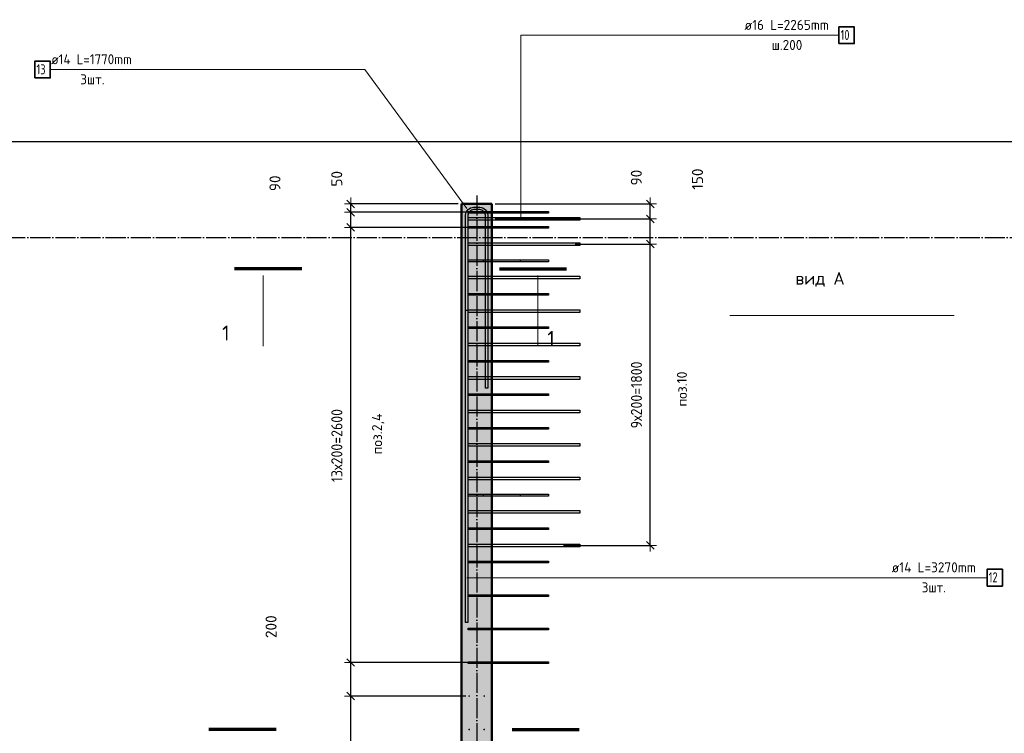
# Model space of a CAD drawing. Header units: millimetres. Extents: x 10987 to 63485, y -5166 to 39219.
# Tile 34 of 43: x 50209 to 56093, y 10937 to 15201. Entities that reach past the tile are written whole.
import ezdxf

# ---------------------------------------------------------------- set-up
doc = ezdxf.new("R2010")
doc.units = ezdxf.units.MM
doc.header["$PDMODE"] = 65
doc.linetypes.add('______11', pattern=[150, 120, -15, 0, -15])
doc.linetypes.add('______5', pattern=[330, 240, -30, 30, -30])
for name, color, linetype, lineweight in [('Standard', 7, 'Continuous', 25), ('Арм.стержн. вертикальными 1', 22, 'Continuous', 35), ('Арм.стержн.горизонт. 2', 202, 'Continuous', 35), ('Обозначение разреза_ общее', 7, 'Continuous', 25), ('Размерная линия_ общее', 7, 'Continuous', 13)]:
    doc.layers.add(name, color=color, linetype=linetype, lineweight=lineweight)
doc.layers.add('Арм.стержн. вертикальными 2', color=7, linetype='Continuous', lineweight=35, true_color=0x006e00)
doc.layers.add('Осевая линия_ общее', color=7, linetype='______5', lineweight=13, true_color=0xa0a0a0)
doc.styles.add('ISOCPEUR', font='ISOCPEUR')
doc.dimstyles.new('DIMSTYLE_3', dxfattribs={"dimtxt": 66, "dimasz": 75, "dimexe": 0, "dimexo": 0, "dimgap": 33, "dimtad": 2, "dimdec": 0, "dimrnd": 5, "dimzin": 12, "dimdsep": 46, "dimtxsty": 'ISOCPEUR', "dimblk1": 'ALL_ML_STRICH', "dimblk2": 'ALL_ML_STRICH', "dimsah": 1, "dimcen": 0, "dimclrd": 7, "dimclre": 256, "dimclrt": 7, "dimadec": 0, "dimazin": 0, "dimtfac": 1, "dimtdec": 0, "dimtix": 1, "dimtmove": 2, "dimatfit": 3, "dimfxl": 0, "dimtvp": 1.2, "dimtzin": 0, "dimlwd": 0, "dimlwe": -3, "dimarcsym": 0})
doc.dimstyles.new('DIMSTYLE_6', dxfattribs={"dimtxt": 66, "dimasz": 75, "dimexe": 0, "dimexo": 0, "dimgap": 33, "dimtad": 2, "dimdec": 0, "dimrnd": 5, "dimzin": 12, "dimdsep": 46, "dimtxsty": 'ISOCPEUR', "dimblk1": 'ALL_ML_STRICH', "dimblk2": 'ALL_ML_STRICH', "dimsah": 1, "dimcen": 0, "dimclrd": 7, "dimclre": 256, "dimclrt": 7, "dimadec": 0, "dimazin": 0, "dimtfac": 1, "dimtdec": 0, "dimtix": 1, "dimtmove": 2, "dimatfit": 3, "dimfxl": 0, "dimtzin": 0, "dimlwd": 0, "dimlwe": -3, "dimarcsym": 0})
doc.dimstyles.new('DIMSTYLE_7', dxfattribs={"dimtxt": 66, "dimasz": 75, "dimexe": 0, "dimexo": 0, "dimgap": 33, "dimtad": 0, "dimdec": 0, "dimrnd": 5, "dimzin": 12, "dimdsep": 46, "dimtxsty": 'ISOCPEUR', "dimblk1": 'ALL_ML_STRICH', "dimblk2": 'ALL_ML_STRICH', "dimsah": 1, "dimcen": 0, "dimclrd": 7, "dimclre": 256, "dimclrt": 7, "dimadec": 0, "dimazin": 0, "dimtfac": 1, "dimtdec": 0, "dimtix": 1, "dimtmove": 2, "dimatfit": 3, "dimfxl": 0, "dimtvp": 1.2, "dimtzin": 0, "dimlwd": 0, "dimlwe": -3, "dimarcsym": 0})

# ---------------------------------------------------------------- blocks, each defined once
blk = doc.blocks.new('ALL_ML_STRICH')
at = {"color": 0, "linetype": 'ByBlock', "lineweight": -2}
for p, q in [((-1, 0), (0.5, 0)), ((-0.3, -0.3), (0.3, 0.3)), ((0, -0.5), (0, 0.5))]:
    blk.add_line(p, q, dxfattribs=at)
blk = doc.blocks.new('*D96')
at = {"layer": 'DEFPOINTS', "color": 7, "linetype": 'Continuous', "lineweight": 13, "transparency": 33554687}
for p in [(52895, 11160), (52187.3, 8560), (53141.5, 8560)]:
    blk.add_point(p, dxfattribs=at)
at = {"layer": 'Размерная линия_ общее', "color": 253, "linetype": 'Continuous', "lineweight": -2, "true_color": 0xa0a0a0, "transparency": 33554687}
for p, q in [((52875, 11160), (52187.3, 11160)), ((53121.5, 8560), (52187.3, 8560))]:
    blk.add_line(p, q, dxfattribs=at)
at = {"layer": 'Размерная линия_ общее', "color": 7, "linetype": 'Continuous', "lineweight": -2, "transparency": 33554687}
blk.add_line((52187.3, 8560), (52187.3, 11160), dxfattribs=at)
at = {"layer": 'Размерная линия_ общее', "color": 7, "linetype": 'Continuous', "lineweight": 13, "transparency": 33554687, "xscale": 75, "yscale": 75, "zscale": 75}
for p, rotation in [((52187.3, 11160), 90), ((52187.3, 8560), 270)]:
    blk.add_blockref('ALL_ML_STRICH', p, dxfattribs=dict(at, rotation=rotation))
at = {"layer": 'Размерная линия_ общее', "color": 7, "linetype": 'Continuous', "lineweight": 13, "transparency": 33554687, "insert": (52071.3, 9638), "char_height": 66, "width": 3.3, "attachment_point": 1, "rotation": 90, "line_spacing_factor": 0.60241, "style": 'ISOCPEUR'}
blk.add_mtext('\\W0.91;13х200=2600', dxfattribs=at)
blk = doc.blocks.new('*D97')
at = {"layer": 'DEFPOINTS', "color": 7, "linetype": 'Continuous', "lineweight": 13, "transparency": 33554687}
for p in [(52940, 11360), (52187.3, 11160), (52895, 11160)]:
    blk.add_point(p, dxfattribs=at)
at = {"layer": 'Размерная линия_ общее', "color": 253, "linetype": 'Continuous', "lineweight": -2, "true_color": 0xa0a0a0, "transparency": 33554687}
for p, q in [((52920, 11360), (52187.3, 11360)), ((52875, 11160), (52187.3, 11160))]:
    blk.add_line(p, q, dxfattribs=at)
at = {"layer": 'Размерная линия_ общее', "color": 7, "linetype": 'Continuous', "lineweight": -2, "transparency": 33554687}
blk.add_line((52187.3, 11160), (52187.3, 11360), dxfattribs=at)
at = {"layer": 'Размерная линия_ общее', "color": 7, "linetype": 'Continuous', "lineweight": 13, "transparency": 33554687, "xscale": 75, "yscale": 75, "zscale": 75}
for p, rotation in [((52187.3, 11360), 90), ((52187.3, 11160), 270)]:
    blk.add_blockref('ALL_ML_STRICH', p, dxfattribs=dict(at, rotation=rotation))
at = {"layer": 'Размерная линия_ общее', "color": 7, "linetype": 'Continuous', "lineweight": 13, "transparency": 33554687, "insert": (51711.1, 11574.2), "char_height": 66, "width": 198, "attachment_point": 5, "rotation": 90, "style": 'ISOCPEUR'}
blk.add_mtext('\\A1;{200}', dxfattribs=at)
blk = doc.blocks.new('*D98')
at = {"layer": 'DEFPOINTS', "color": 7, "linetype": 'Continuous', "lineweight": 13, "transparency": 33554687}
for p in [(53158.8, 13960), (52187.3, 11360), (52940, 11360)]:
    blk.add_point(p, dxfattribs=at)
at = {"layer": 'Размерная линия_ общее', "color": 253, "linetype": 'Continuous', "lineweight": -2, "true_color": 0xa0a0a0, "transparency": 33554687}
for p, q in [((53138.8, 13960), (52187.3, 13960)), ((52920, 11360), (52187.3, 11360))]:
    blk.add_line(p, q, dxfattribs=at)
at = {"layer": 'Размерная линия_ общее', "color": 7, "linetype": 'Continuous', "lineweight": -2, "transparency": 33554687}
blk.add_line((52187.3, 11360), (52187.3, 13960), dxfattribs=at)
at = {"layer": 'Размерная линия_ общее', "color": 7, "linetype": 'Continuous', "lineweight": 13, "transparency": 33554687, "xscale": 75, "yscale": 75, "zscale": 75}
for p, rotation in [((52187.3, 13960), 90), ((52187.3, 11360), 270)]:
    blk.add_blockref('ALL_ML_STRICH', p, dxfattribs=dict(at, rotation=rotation))
at = {"layer": 'Размерная линия_ общее', "color": 7, "linetype": 'Continuous', "lineweight": 13, "transparency": 33554687, "insert": (52071.3, 12438), "char_height": 66, "width": 3.3, "attachment_point": 1, "rotation": 90, "line_spacing_factor": 0.60241, "style": 'ISOCPEUR'}
blk.add_mtext('\\W0.91;13х200=2600', dxfattribs=at)
blk = doc.blocks.new('*D99')
at = {"layer": 'DEFPOINTS', "color": 7, "linetype": 'Continuous', "lineweight": 13, "transparency": 33554687}
for p in [(52940, 14050), (52187.3, 13960), (53158.8, 13960)]:
    blk.add_point(p, dxfattribs=at)
at = {"layer": 'Размерная линия_ общее', "color": 253, "linetype": 'Continuous', "lineweight": -2, "true_color": 0xa0a0a0, "transparency": 33554687}
for p, q in [((52920, 14050), (52187.3, 14050)), ((53138.8, 13960), (52187.3, 13960))]:
    blk.add_line(p, q, dxfattribs=at)
at = {"layer": 'Размерная линия_ общее', "color": 7, "linetype": 'Continuous', "lineweight": -2, "transparency": 33554687}
blk.add_line((52187.3, 13960), (52187.3, 14050), dxfattribs=at)
at = {"layer": 'Размерная линия_ общее', "color": 7, "linetype": 'Continuous', "lineweight": 13, "transparency": 33554687, "xscale": 75, "yscale": 75, "zscale": 75}
for p, rotation in [((52187.3, 14050), 90), ((52187.3, 13960), 270)]:
    blk.add_blockref('ALL_ML_STRICH', p, dxfattribs=dict(at, rotation=rotation))
at = {"layer": 'Размерная линия_ общее', "color": 7, "linetype": 'Continuous', "lineweight": 13, "transparency": 33554687, "insert": (51734.5, 14223.3), "char_height": 66, "width": 132, "attachment_point": 5, "rotation": 90, "style": 'ISOCPEUR'}
blk.add_mtext('\\A1;{90}', dxfattribs=at)
blk = doc.blocks.new('*D100')
at = {"layer": 'DEFPOINTS', "color": 7, "linetype": 'Continuous', "lineweight": 13, "transparency": 33554687}
for p in [(52850, 14100), (52187.3, 14050), (52940, 14050)]:
    blk.add_point(p, dxfattribs=at)
at = {"layer": 'Размерная линия_ общее', "color": 253, "linetype": 'Continuous', "lineweight": -2, "true_color": 0xa0a0a0, "transparency": 33554687}
for p, q in [((52830, 14100), (52187.3, 14100)), ((52920, 14050), (52187.3, 14050))]:
    blk.add_line(p, q, dxfattribs=at)
at = {"layer": 'Размерная линия_ общее', "color": 7, "linetype": 'Continuous', "lineweight": -2, "transparency": 33554687}
blk.add_line((52187.3, 14050), (52187.3, 14100), dxfattribs=at)
at = {"layer": 'Размерная линия_ общее', "color": 7, "linetype": 'Continuous', "lineweight": 13, "transparency": 33554687, "xscale": 75, "yscale": 75, "zscale": 75}
for p, rotation in [((52187.3, 14100), 90), ((52187.3, 14050), 270)]:
    blk.add_blockref('ALL_ML_STRICH', p, dxfattribs=dict(at, rotation=rotation))
at = {"layer": 'Размерная линия_ общее', "color": 7, "linetype": 'Continuous', "lineweight": 13, "transparency": 33554687, "insert": (52103.7, 14250.4), "char_height": 66, "width": 132, "attachment_point": 5, "rotation": 90, "style": 'ISOCPEUR'}
blk.add_mtext('\\A1;{50}', dxfattribs=at)
blk = doc.blocks.new('*D142')
at = {"layer": 'DEFPOINTS', "color": 7, "linetype": 'Continuous', "lineweight": 13, "transparency": 33554687}
for p in [(53508.7, 13860), (53438.2, 12060), (53977.7, 12060)]:
    blk.add_point(p, dxfattribs=at)
at = {"layer": 'Размерная линия_ общее', "color": 253, "linetype": 'Continuous', "lineweight": -2, "true_color": 0xa0a0a0, "transparency": 33554687}
for p, q in [((53528.7, 13860), (53977.7, 13860)), ((53458.2, 12060), (53977.7, 12060))]:
    blk.add_line(p, q, dxfattribs=at)
at = {"layer": 'Размерная линия_ общее', "color": 7, "linetype": 'Continuous', "lineweight": -2, "transparency": 33554687}
blk.add_line((53977.7, 12060), (53977.7, 13860), dxfattribs=at)
at = {"layer": 'Размерная линия_ общее', "color": 7, "linetype": 'Continuous', "lineweight": 13, "transparency": 33554687, "xscale": 75, "yscale": 75, "zscale": 75}
for p, rotation in [((53977.7, 13860), 90), ((53977.7, 12060), 270)]:
    blk.add_blockref('ALL_ML_STRICH', p, dxfattribs=dict(at, rotation=rotation))
at = {"layer": 'Размерная линия_ общее', "color": 7, "linetype": 'Continuous', "lineweight": 13, "transparency": 33554687, "insert": (53861.7, 12759), "char_height": 66, "width": 3.3, "attachment_point": 1, "rotation": 90, "line_spacing_factor": 0.60241, "style": 'ISOCPEUR'}
blk.add_mtext('\\W0.91;9х200=1800', dxfattribs=at)
blk = doc.blocks.new('*D143')
at = {"layer": 'DEFPOINTS', "color": 7, "linetype": 'Continuous', "lineweight": 13, "transparency": 33554687}
for p in [(53030, 14010), (53508.7, 13860), (53977.7, 13860)]:
    blk.add_point(p, dxfattribs=at)
at = {"layer": 'Размерная линия_ общее', "color": 253, "linetype": 'Continuous', "lineweight": -2, "true_color": 0xa0a0a0, "transparency": 33554687}
for p, q in [((53050, 14010), (53977.7, 14010)), ((53528.7, 13860), (53977.7, 13860))]:
    blk.add_line(p, q, dxfattribs=at)
at = {"layer": 'Размерная линия_ общее', "color": 7, "linetype": 'Continuous', "lineweight": -2, "transparency": 33554687}
blk.add_line((53977.7, 13860), (53977.7, 14010), dxfattribs=at)
at = {"layer": 'Размерная линия_ общее', "color": 7, "linetype": 'Continuous', "lineweight": 13, "transparency": 33554687, "xscale": 75, "yscale": 75, "zscale": 75}
for p, rotation in [((53977.7, 14010), 90), ((53977.7, 13860), 270)]:
    blk.add_blockref('ALL_ML_STRICH', p, dxfattribs=dict(at, rotation=rotation))
at = {"layer": 'Размерная линия_ общее', "color": 7, "linetype": 'Continuous', "lineweight": 13, "transparency": 33554687, "insert": (54259.6, 14248.4), "char_height": 66, "width": 198, "attachment_point": 5, "rotation": 90, "style": 'ISOCPEUR'}
blk.add_mtext('\\A1;{150}', dxfattribs=at)
blk = doc.blocks.new('*D144')
at = {"layer": 'DEFPOINTS', "color": 7, "linetype": 'Continuous', "lineweight": 13, "transparency": 33554687}
for p in [(53030, 14100), (53030, 14010), (53977.7, 14010)]:
    blk.add_point(p, dxfattribs=at)
at = {"layer": 'Размерная линия_ общее', "color": 253, "linetype": 'Continuous', "lineweight": -2, "true_color": 0xa0a0a0, "transparency": 33554687}
for p, q in [((53050, 14100), (53977.7, 14100)), ((53050, 14010), (53977.7, 14010))]:
    blk.add_line(p, q, dxfattribs=at)
at = {"layer": 'Размерная линия_ общее', "color": 7, "linetype": 'Continuous', "lineweight": -2, "transparency": 33554687}
blk.add_line((53977.7, 14010), (53977.7, 14100), dxfattribs=at)
at = {"layer": 'Размерная линия_ общее', "color": 7, "linetype": 'Continuous', "lineweight": 13, "transparency": 33554687, "xscale": 75, "yscale": 75, "zscale": 75}
for p, rotation in [((53977.7, 14100), 90), ((53977.7, 14010), 270)]:
    blk.add_blockref('ALL_ML_STRICH', p, dxfattribs=dict(at, rotation=rotation))
at = {"layer": 'Размерная линия_ общее', "color": 7, "linetype": 'Continuous', "lineweight": 13, "transparency": 33554687, "insert": (53894, 14257.2), "char_height": 66, "width": 132, "attachment_point": 5, "rotation": 90, "style": 'ISOCPEUR'}
blk.add_mtext('\\A1;{90}', dxfattribs=at)

msp = doc.modelspace()

# ---------------------------------------------------------------- hatches: boundary and pattern name
at = {"linetype": 'Continuous', "lineweight": 13, "transparency": 33554687}
msp.add_hatch(color=7, dxfattribs=at).paths.add_polyline_path([(53030, 14100), (52850, 14100), (52850, 8320), (53030, 8320)])
at = {"layer": 'Арм.стержн. вертикальными 1', "linetype": 'Continuous', "lineweight": 50, "transparency": 33554687}
for points in [[(52900, 11160), (52899.6, 11161.9), (52898.5, 11163.5), (52896.9, 11164.6), (52895, 11165), (52893.1, 11164.6), (52891.5, 11163.5), (52890.4, 11161.9), (52890, 11160), (52890.4, 11158.1), (52891.5, 11156.5), (52893.1, 11155.4), (52895, 11155), (52896.9, 11155.4), (52898.5, 11156.5), (52899.6, 11158.1)], [(52990, 11160), (52989.6, 11161.9), (52988.5, 11163.5), (52986.9, 11164.6), (52985, 11165), (52983.1, 11164.6), (52981.5, 11163.5), (52980.4, 11161.9), (52980, 11160), (52980.4, 11158.1), (52981.5, 11156.5), (52983.1, 11155.4), (52985, 11155), (52986.9, 11155.4), (52988.5, 11156.5), (52989.6, 11158.1)], [(52900, 10960), (52899.6, 10961.9), (52898.5, 10963.5), (52896.9, 10964.6), (52895, 10965), (52893.1, 10964.6), (52891.5, 10963.5), (52890.4, 10961.9), (52890, 10960), (52890.4, 10958.1), (52891.5, 10956.5), (52893.1, 10955.4), (52895, 10955), (52896.9, 10955.4), (52898.5, 10956.5), (52899.6, 10958.1)], [(52990, 10960), (52989.6, 10961.9), (52988.5, 10963.5), (52986.9, 10964.6), (52985, 10965), (52983.1, 10964.6), (52981.5, 10963.5), (52980.4, 10961.9), (52980, 10960), (52980.4, 10958.1), (52981.5, 10956.5), (52983.1, 10955.4), (52985, 10955), (52986.9, 10955.4), (52988.5, 10956.5), (52989.6, 10958.1)]]:
    msp.add_hatch(color=4, dxfattribs=at).paths.add_polyline_path(points)

# ---------------------------------------------------------------- linework, layer by layer
at = {"color": 7, "linetype": 'Continuous', "lineweight": 50, "transparency": 33554687}
for p, q in [((52850, 8320), (52850, 14100)), ((52850, 14100), (53030, 14100)), ((53030, 14100), (53030, 8500))]:
    msp.add_line(p, q, dxfattribs=at)
at = {"layer": 'Standard', "color": 7, "linetype": 'Continuous', "lineweight": 25, "transparency": 33554687}
msp.add_lwpolyline([(31404.7, 7916.3), (60970, 7916.3), (60970, 14470.8), (31404.7, 14470.8), (31404.7, 7916.3)], dxfattribs=at)
at = {"layer": 'Арм.стержн. вертикальными 1', "color": 4, "linetype": 'Continuous', "lineweight": 25, "transparency": 33554687}
for points in [[(52890, 14055), (53200, 14055), (53200, 14045), (52890, 14045), (52890, 14055)], [(52980, 14055), (53370, 14055), (53370, 14045), (52980, 14045), (52980, 14055)], [(52890, 13965), (53200, 13965), (53200, 13955), (52890, 13955), (52890, 13965)], [(52980, 13965), (53370, 13965), (53370, 13955), (52980, 13955), (52980, 13965)], [(52890, 13765), (53200, 13765), (53200, 13755), (52890, 13755), (52890, 13765)], [(52980, 13765), (53370, 13765), (53370, 13755), (52980, 13755), (52980, 13765)], [(52890, 13565), (53200, 13565), (53200, 13555), (52890, 13555), (52890, 13565)], [(52980, 13565), (53370, 13565), (53370, 13555), (52980, 13555), (52980, 13565)], [(52890, 13365), (53200, 13365), (53200, 13355), (52890, 13355), (52890, 13365)], [(52980, 13365), (53370, 13365), (53370, 13355), (52980, 13355), (52980, 13365)], [(52890, 13165), (53200, 13165), (53200, 13155), (52890, 13155), (52890, 13165)], [(52980, 13165), (53370, 13165), (53370, 13155), (52980, 13155), (52980, 13165)], [(52890, 12965), (53200, 12965), (53200, 12955), (52890, 12955), (52890, 12965)], [(52980, 12965), (53370, 12965), (53370, 12955), (52980, 12955), (52980, 12965)], [(52890, 12765), (53200, 12765), (53200, 12755), (52890, 12755), (52890, 12765)], [(52980, 12765), (53370, 12765), (53370, 12755), (52980, 12755), (52980, 12765)], [(52890, 12565), (53200, 12565), (53200, 12555), (52890, 12555), (52890, 12565)], [(52980, 12565), (53370, 12565), (53370, 12555), (52980, 12555), (52980, 12565)], [(52890, 12365), (53200, 12365), (53200, 12355), (52890, 12355), (52890, 12365)], [(52980, 12365), (53370, 12365), (53370, 12355), (52980, 12355), (52980, 12365)], [(52890, 12165), (53200, 12165), (53200, 12155), (52890, 12155), (52890, 12165)], [(52980, 12165), (53370, 12165), (53370, 12155), (52980, 12155), (52980, 12165)], [(52890, 11965), (53200, 11965), (53200, 11955), (52890, 11955), (52890, 11965)], [(52980, 11965), (53370, 11965), (53370, 11955), (52980, 11955), (52980, 11965)], [(52890, 11765), (53200, 11765), (53200, 11755), (52890, 11755), (52890, 11765)], [(52980, 11765), (53370, 11765), (53370, 11755), (52980, 11755), (52980, 11765)], [(52890, 11565), (53200, 11565), (53200, 11555), (52890, 11555), (52890, 11565)], [(52980, 11565), (53370, 11565), (53370, 11555), (52980, 11555), (52980, 11565)], [(52890, 11365), (53200, 11365), (53200, 11355), (52890, 11355), (52890, 11365)], [(52980, 11365), (53370, 11365), (53370, 11355), (52980, 11355), (52980, 11365)]]:
    msp.add_lwpolyline(points, dxfattribs=at)
at = {"layer": 'Арм.стержн. вертикальными 2', "color": 7, "linetype": 'Continuous', "lineweight": 13, "transparency": 33554687}
for q in [(55104.6, 15107.6), (53204.6, 14010)]:
    msp.add_line((53204.6, 15107.6), q, dxfattribs=at)
at = {"layer": 'Арм.стержн. вертикальными 2', "color": 7, "linetype": 'Continuous', "lineweight": 35, "transparency": 33554687}
msp.add_lwpolyline([(55104.6, 15057.6), (55196.6, 15057.6), (55196.6, 15157.6), (55104.6, 15157.6), (55104.6, 15057.6)], dxfattribs=at)
at = {"layer": 'Арм.стержн. вертикальными 2', "color": 7, "linetype": 'Continuous', "lineweight": 25, "transparency": 33554687}
for points in [[(53556, 14002), (52890, 14002), (52890, 14018), (53556, 14018), (53556, 14002)], [(53556, 13852), (52890, 13852), (52890, 13868), (53556, 13868), (53556, 13852)], [(53556, 13652), (52890, 13652), (52890, 13668), (53556, 13668), (53556, 13652)], [(53556, 13452), (52890, 13452), (52890, 13468), (53556, 13468), (53556, 13452)], [(53556, 13252), (52890, 13252), (52890, 13268), (53556, 13268), (53556, 13252)], [(53556, 13052), (52890, 13052), (52890, 13068), (53556, 13068), (53556, 13052)], [(53556, 12852), (52890, 12852), (52890, 12868), (53556, 12868), (53556, 12852)], [(53556, 12652), (52890, 12652), (52890, 12668), (53556, 12668), (53556, 12652)], [(53556, 12452), (52890, 12452), (52890, 12468), (53556, 12468), (53556, 12452)], [(53556, 12252), (52890, 12252), (52890, 12268), (53556, 12268), (53556, 12252)], [(53556, 12052), (52890, 12052), (52890, 12068), (53556, 12068), (53556, 12052)]]:
    msp.add_lwpolyline(points, dxfattribs=at)
at = {"layer": 'Арм.стержн.горизонт. 2', "color": 7, "linetype": 'Continuous', "lineweight": 13, "transparency": 33554687}
for p, q in [((50391.4, 14902.4), (52271.4, 14902.4)), ((52271.4, 14902.4), (52881, 14073)), ((52271.4, 14902.4), (52881, 14073)), ((52271.4, 14902.4), (52881, 14073)), ((54069.9, 11867), (52881, 11867)), ((54069.9, 11867), (52881, 11867)), ((54069.9, 11867), (52881, 11867)), ((54069.9, 11867), (55989.9, 11867))]:
    msp.add_line(p, q, dxfattribs=at)
at = {"layer": 'Арм.стержн.горизонт. 2', "color": 7, "linetype": 'Continuous', "lineweight": 35, "transparency": 33554687}
for points in [[(50299.4, 14852.4), (50391.4, 14852.4), (50391.4, 14952.4), (50299.4, 14952.4), (50299.4, 14852.4)], [(55989.9, 11817), (56081.9, 11817), (56081.9, 11917), (55989.9, 11917), (55989.9, 11817)]]:
    msp.add_lwpolyline(points, dxfattribs=at)
at = {"layer": 'Арм.стержн.горизонт. 2', "color": 7, "linetype": 'Continuous', "lineweight": 25, "transparency": 33554687}
for points in [[(52874, 13464), (52874, 14033.3), (52875.2, 14041.8), (52878.1, 14050.7), (52882.7, 14058.9), (52888.3, 14065.7), (52895.1, 14071.3), (52903.3, 14075.9), (52912.1, 14078.8), (52920.7, 14080), (52959.3, 14080), (52967.9, 14078.8), (52976.7, 14075.9), (52984.9, 14071.3), (52991.7, 14065.7), (52997.3, 14058.9), (53001.9, 14050.7), (53004.8, 14041.8), (53006, 14033.3), (53006, 13000), (52992, 13000), (52992, 14032.3), (52991.1, 14038.7), (52989, 14045.1), (52985.7, 14050.9), (52981.7, 14055.7), (52977, 14059.7), (52971.1, 14063), (52964.7, 14065.1), (52958.3, 14066), (52921.7, 14066), (52915.3, 14065.1), (52908.9, 14063), (52903, 14059.7), (52898.3, 14055.7), (52894.3, 14050.9), (52891, 14045.1), (52888.9, 14038.7), (52888, 14032.3), (52888, 13464), (52874, 13464)], [(52874, 13464), (52874, 14033.3), (52875.2, 14041.8), (52878.1, 14050.7), (52882.7, 14058.9), (52888.3, 14065.7), (52895.1, 14071.3), (52903.3, 14075.9), (52912.1, 14078.8), (52920.7, 14080), (52959.3, 14080), (52967.9, 14078.8), (52976.7, 14075.9), (52984.9, 14071.3), (52991.7, 14065.7), (52997.3, 14058.9), (53001.9, 14050.7), (53004.8, 14041.8), (53006, 14033.3), (53006, 13000), (52992, 13000), (52992, 14032.3), (52991.1, 14038.7), (52989, 14045.1), (52985.7, 14050.9), (52981.7, 14055.7), (52977, 14059.7), (52971.1, 14063), (52964.7, 14065.1), (52958.3, 14066), (52921.7, 14066), (52915.3, 14065.1), (52908.9, 14063), (52903, 14059.7), (52898.3, 14055.7), (52894.3, 14050.9), (52891, 14045.1), (52888.9, 14038.7), (52888, 14032.3), (52888, 13464), (52874, 13464)], [(52874, 13464), (52874, 14033.3), (52875.2, 14041.8), (52878.1, 14050.7), (52882.7, 14058.9), (52888.3, 14065.7), (52895.1, 14071.3), (52903.3, 14075.9), (52912.1, 14078.8), (52920.7, 14080), (52959.3, 14080), (52967.9, 14078.8), (52976.7, 14075.9), (52984.9, 14071.3), (52991.7, 14065.7), (52997.3, 14058.9), (53001.9, 14050.7), (53004.8, 14041.8), (53006, 14033.3), (53006, 13000), (52992, 13000), (52992, 14032.3), (52991.1, 14038.7), (52989, 14045.1), (52985.7, 14050.9), (52981.7, 14055.7), (52977, 14059.7), (52971.1, 14063), (52964.7, 14065.1), (52958.3, 14066), (52921.7, 14066), (52915.3, 14065.1), (52908.9, 14063), (52903, 14059.7), (52898.3, 14055.7), (52894.3, 14050.9), (52891, 14045.1), (52888.9, 14038.7), (52888, 14032.3), (52888, 13464), (52874, 13464)], [(52992, 13364), (52992, 14032.3), (52991.1, 14038.7), (52989, 14045.1), (52985.7, 14050.9), (52981.7, 14055.7), (52977, 14059.7), (52971.1, 14063), (52964.7, 14065.1), (52958.3, 14066), (52921.7, 14066), (52915.3, 14065.1), (52908.9, 14063), (52903, 14059.7), (52898.3, 14055.7), (52894.3, 14050.9), (52891, 14045.1), (52888.9, 14038.7), (52888, 14032.3), (52888, 11600), (52874, 11600), (52874, 14033.3), (52875.2, 14041.8), (52878.1, 14050.7), (52882.7, 14058.9), (52888.3, 14065.7), (52895.1, 14071.3), (52903.3, 14075.9), (52912.1, 14078.8), (52920.7, 14080), (52959.3, 14080), (52967.9, 14078.8), (52976.7, 14075.9), (52984.9, 14071.3), (52991.7, 14065.7), (52997.3, 14058.9), (53001.9, 14050.7), (53004.8, 14041.8), (53006, 14033.3), (53006, 13364), (52992, 13364)], [(52992, 13364), (52992, 14032.3), (52991.1, 14038.7), (52989, 14045.1), (52985.7, 14050.9), (52981.7, 14055.7), (52977, 14059.7), (52971.1, 14063), (52964.7, 14065.1), (52958.3, 14066), (52921.7, 14066), (52915.3, 14065.1), (52908.9, 14063), (52903, 14059.7), (52898.3, 14055.7), (52894.3, 14050.9), (52891, 14045.1), (52888.9, 14038.7), (52888, 14032.3), (52888, 11600), (52874, 11600), (52874, 14033.3), (52875.2, 14041.8), (52878.1, 14050.7), (52882.7, 14058.9), (52888.3, 14065.7), (52895.1, 14071.3), (52903.3, 14075.9), (52912.1, 14078.8), (52920.7, 14080), (52959.3, 14080), (52967.9, 14078.8), (52976.7, 14075.9), (52984.9, 14071.3), (52991.7, 14065.7), (52997.3, 14058.9), (53001.9, 14050.7), (53004.8, 14041.8), (53006, 14033.3), (53006, 13364), (52992, 13364)], [(52992, 13364), (52992, 14032.3), (52991.1, 14038.7), (52989, 14045.1), (52985.7, 14050.9), (52981.7, 14055.7), (52977, 14059.7), (52971.1, 14063), (52964.7, 14065.1), (52958.3, 14066), (52921.7, 14066), (52915.3, 14065.1), (52908.9, 14063), (52903, 14059.7), (52898.3, 14055.7), (52894.3, 14050.9), (52891, 14045.1), (52888.9, 14038.7), (52888, 14032.3), (52888, 11600), (52874, 11600), (52874, 14033.3), (52875.2, 14041.8), (52878.1, 14050.7), (52882.7, 14058.9), (52888.3, 14065.7), (52895.1, 14071.3), (52903.3, 14075.9), (52912.1, 14078.8), (52920.7, 14080), (52959.3, 14080), (52967.9, 14078.8), (52976.7, 14075.9), (52984.9, 14071.3), (52991.7, 14065.7), (52997.3, 14058.9), (53001.9, 14050.7), (53004.8, 14041.8), (53006, 14033.3), (53006, 13364), (52992, 13364)]]:
    msp.add_lwpolyline(points, dxfattribs=at)
at = {"layer": 'Обозначение разреза_ общее', "color": 7, "linetype": 'Continuous', "lineweight": 70, "transparency": 33554687}
for p, q in [((51895.5, 13713.2), (51493.5, 13713.2)), ((53075.5, 13713.2), (53477.5, 13713.2)), ((51741.2, 10959.5), (51339.2, 10959.5)), ((53151.2, 10959.5), (53553.2, 10959.5))]:
    msp.add_line(p, q, dxfattribs=at)
at = {"layer": 'Обозначение разреза_ общее', "color": 7, "linetype": 'Continuous', "lineweight": 13, "transparency": 33554687}
for p, q in [((51664.8, 13673.2), (51664.8, 13249.2)), ((53306.1, 13673.2), (53306.1, 13249.2)), ((54453.4, 13432.6), (55793.4, 13432.6))]:
    msp.add_line(p, q, dxfattribs=at)
at = {"layer": 'Осевая линия_ общее', "color": 253, "linetype": '______11', "lineweight": -3, "true_color": 0xa0a0a0, "transparency": 33554687}
for p, q in [((52940, 14150), (52940, 6388.5)), ((31810, 13900), (63058.7, 13900))]:
    msp.add_line(p, q, dxfattribs=at)

# ---------------------------------------------------------------- texts
at = {"layer": 'Standard', "color": 7, "linetype": 'Continuous', "lineweight": 13, "transparency": 33554687, "char_height": 60, "attachment_point": 5, "rotation": 90, "style": 'ISOCPEUR'}
for s, insert, width in [('\\A1;{\\fISOCPEUR|i0|b0;\\H60.000000;\\W1.000000;\\C7;поз.10}\\P', (54166.2, 12994.2), 239.962), ('\\A1;{\\fISOCPEUR|i0|b0;\\H60.000000;\\W1.000000;\\C7;поз.2,4}\\P', (52351.7, 12726), 280.636)]:
    msp.add_mtext(s, dxfattribs=dict(at, insert=insert, width=width))
at = {"layer": 'Арм.стержн. вертикальными 2', "color": 7, "linetype": 'Continuous', "lineweight": 25, "transparency": 33554687, "char_height": 60, "attachment_point": 7, "style": 'ISOCPEUR'}
for s, insert, width in [('\\W0.96;ø16 L=2265mm ', (54540.6, 15139.6), 586.505), ('\\W0.75;10', (55114.6, 15079.6), 94.456), ('\\W0.95;ш.200 ', (54702.6, 15019.6), 262.399)]:
    msp.add_mtext(s, dxfattribs=dict(at, insert=insert, width=width))
at = {"layer": 'Арм.стержн.горизонт. 2', "color": 7, "linetype": 'Continuous', "lineweight": 25, "transparency": 33554687, "char_height": 60, "attachment_point": 7, "style": 'ISOCPEUR'}
for s, insert, width in [('\\W0.94;ø14 L=1770mm ', (50397.4, 14934.4), 579.953), ('\\W0.75;13', (50309.4, 14874.4), 94.456), ('\\W0.94;3шт. ', (50571.4, 14814.4), 232.257), ('\\W0.96;ø14 L=3270mm ', (55419.9, 11899), 592.53), ('\\W0.75;12', (55999.9, 11839), 94.456), ('\\W0.94;3шт. ', (55599.9, 11779), 232.257)]:
    msp.add_mtext(s, dxfattribs=dict(at, insert=insert, width=width))
at = {"layer": 'Обозначение разреза_ общее', "color": 7, "linetype": 'Continuous', "lineweight": 13, "transparency": 33554687, "style": 'ISOCPEUR'}
for s, insert, char_height, width, attachment_point in [('\\A1;{\\fISOCPEUR|i0|b0;\\H75.000000;\\W1.000000;\\C7;вид А}\\P', (54844.2, 13649.2), 75, 305.526, 4), ('\\A1;{\\fISOCPEUR|i0|b0;\\H90.000000;\\W1.000000;\\C7;1}\\P', (51418.5, 13283.7), 90, 70, 7), ('\\A1;{\\fISOCPEUR|i0|b0;\\H90.000000;\\W1.000000;\\C7;1}\\P', (53362.3, 13251.6), 90, 70, 7)]:
    msp.add_mtext(s, dxfattribs=dict(at, insert=insert, char_height=char_height, width=width, attachment_point=attachment_point))

# ---------------------------------------------------------------- dimensions: what is measured, and where the dimension line sits
at = {"layer": 'Размерная линия_ общее', "color": 7, "linetype": 'Continuous', "lineweight": 13, "transparency": 33554687}
for base, p1, p2, dimstyle, picture, middle in [((52187.3, 14100), (52920, 14050), (52830, 14100), 'DIMSTYLE_3', '*D100', (52103.7, 14250.4)), ((53977.7, 14010), (53528.7, 13860), (53050, 14010), 'DIMSTYLE_7', '*D143', (54259.6, 14248.4)), ((53977.7, 14100), (53050, 14010), (53050, 14100), 'DIMSTYLE_3', '*D144', (53894, 14257.2)), ((52187.3, 14050), (53138.8, 13960), (52920, 14050), 'DIMSTYLE_3', '*D99', (51734.5, 14223.3)), ((52187.3, 11360), (52875, 11160), (52920, 11360), 'DIMSTYLE_6', '*D97', (51711.1, 11574.2))]:
    dim = msp.add_linear_dim(base=base, p1=p1, p2=p2, angle=90, dimstyle=dimstyle, override={"dimpost": '<>', "dimclrd": 7, "dimclre": 253, "dimclrt": 7, "dimlwd": 0, "dimlwe": 65533}, dxfattribs=at)
    dim.commit()
    dim.dimension.update_dxf_attribs({"geometry": picture, "text_midpoint": middle, "dimtype": 160})
for base, p1, p2, text, picture, middle in [((52187.3, 13960), (52920, 11360), (53138.8, 13960), '\\W0.91;13х200=2600', '*D98', (52154.3, 12660)), ((53977.7, 13860), (53458.2, 12060), (53528.7, 13860), '\\W0.91;9х200=1800', '*D142', (53944.7, 12960)), ((52187.3, 11160), (53121.5, 8560), (52875, 11160), '\\W0.91;13х200=2600', '*D96', (52154.3, 9860))]:
    dim = msp.add_linear_dim(base=base, p1=p1, p2=p2, angle=90, text=text, dimstyle='DIMSTYLE_6', override={"dimpost": '<>', "dimclrd": 7, "dimclre": 253, "dimclrt": 7, "dimlwd": 0, "dimlwe": 65533}, dxfattribs=at)
    dim.commit()
    dim.dimension.update_dxf_attribs({"geometry": picture, "text_midpoint": middle, "dimtype": 160})

doc.saveas('drawing.dxf')
